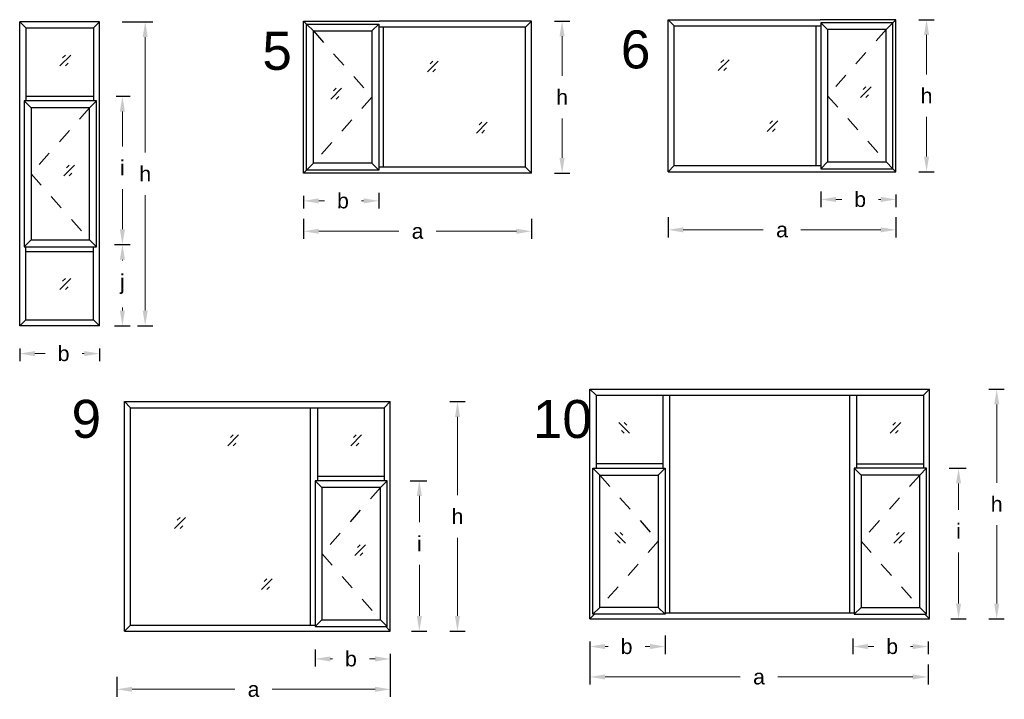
# Model space of a CAD drawing. Header units: millimetres. Extents: x -12.9 to 0.2, y -9.1 to 4.5.
# Tile 5 of 5: x -6.9 to -0.4, y 0 to 4.5. Entities that reach past the tile are written whole.
import ezdxf

# ---------------------------------------------------------------- set-up
doc = ezdxf.new("R2010")
doc.units = ezdxf.units.MM
doc.linetypes.add('DASHED', pattern=[19.05, 12.7, -6.35])
for name, color, linetype in [('auxiliar', 1, 'DASHED'), ('proyectable', 7, 'Continuous'), ('vidrio', 160, 'Continuous')]:
    doc.layers.add(name, color=color, linetype=linetype)
doc.styles.get("Standard").update_dxf_attribs({"font": 'arial.ttf'})
doc.dimstyles.get("Standard").update_dxf_attribs({"dimtxt": 0.18, "dimasz": 0.18, "dimexe": 0.2, "dimexo": 0.0625, "dimgap": 0.09, "dimtad": 0, "dimtih": 1, "dimtoh": 1, "dimdec": 4, "dimzin": 0, "dimdsep": 46, "dimtxsty": 'Standard', "dimcen": 0.09, "dimadec": 0, "dimazin": 0, "dimtfac": 1, "dimtdec": 4, "dimtofl": 0, "dimtmove": 0, "dimatfit": 3, "dimfxl": 1.5, "dimfxlon": 1, "dimtolj": 1, "dimtzin": 0, "dimarcsym": 0})

# ---------------------------------------------------------------- blocks, each defined once
blk = doc.blocks.new('*D7')
at = {"layer": 'Defpoints', "color": 0, "transparency": 16777216}
for p in [(-4.5223, 3.5146), (-5.0173, 3.4946), (-4.5223, 3.3121)]:
    blk.add_point(p, dxfattribs=at)
at = {"layer": 'proyectable', "color": 0, "lineweight": -2, "transparency": 16777216}
for p, q in [((-5.0173, 3.3446), (-5.0173, 3.2621)), ((-4.5223, 3.3646), (-4.5223, 3.2621))]:
    blk.add_line(p, q, dxfattribs=at)
at = {"layer": 'proyectable', "color": 0, "lineweight": 5, "transparency": 16777216}
for p, q in [((-4.9173, 3.3121), (-4.8797, 3.3121)), ((-4.6223, 3.3121), (-4.6369, 3.3121))]:
    blk.add_line(p, q, dxfattribs=at)
at = {"layer": 'proyectable', "color": 0, "transparency": 16777216}
for points in [[(-4.9173, 3.3287), (-4.9173, 3.2954), (-5.0173, 3.3121)], [(-4.6223, 3.3287), (-4.6223, 3.2954), (-4.5223, 3.3121)]]:
    blk.add_solid(points, dxfattribs=at)
at = {"layer": 'proyectable', "color": 0, "transparency": 16777216, "insert": (-4.7583, 3.3121), "char_height": 0.1, "attachment_point": 5}
blk.add_mtext('\\A1;b', dxfattribs=at)
blk = doc.blocks.new('*D8')
at = {"layer": 'Defpoints', "color": 0, "transparency": 16777216}
for p in [(-5.0173, 3.3446), (-3.5173, 3.3446), (-3.5173, 3.1121)]:
    blk.add_point(p, dxfattribs=at)
at = {"layer": 'proyectable', "color": 0, "lineweight": -2, "transparency": 16777216}
for p, q in [((-5.0173, 3.1946), (-5.0173, 3.0621)), ((-3.5173, 3.1946), (-3.5173, 3.0621))]:
    blk.add_line(p, q, dxfattribs=at)
at = {"layer": 'proyectable', "color": 0, "lineweight": 5, "transparency": 16777216}
for p, q in [((-4.9173, 3.1121), (-4.3907, 3.1121)), ((-3.6173, 3.1121), (-4.144, 3.1121))]:
    blk.add_line(p, q, dxfattribs=at)
at = {"layer": 'proyectable', "color": 0, "transparency": 16777216}
for points in [[(-4.9173, 3.1287), (-4.9173, 3.0954), (-5.0173, 3.1121)], [(-3.6173, 3.1287), (-3.6173, 3.0954), (-3.5173, 3.1121)]]:
    blk.add_solid(points, dxfattribs=at)
at = {"layer": 'proyectable', "color": 0, "transparency": 16777216, "insert": (-4.2673, 3.1121), "char_height": 0.1, "attachment_point": 5}
blk.add_mtext('\\A1;a', dxfattribs=at)
blk = doc.blocks.new('*D9')
at = {"layer": 'Defpoints', "color": 0, "transparency": 16777216}
for p in [(-3.5173, 4.4946), (-3.3163, 4.4946), (-3.5173, 3.4946)]:
    blk.add_point(p, dxfattribs=at)
at = {"layer": 'proyectable', "color": 0, "lineweight": -2, "transparency": 16777216}
for p, q in [((-3.3673, 4.4946), (-3.2663, 4.4946)), ((-3.3673, 3.4946), (-3.2663, 3.4946))]:
    blk.add_line(p, q, dxfattribs=at)
at = {"layer": 'proyectable', "color": 0, "lineweight": 5, "transparency": 16777216}
for p, q in [((-3.3163, 4.3946), (-3.3163, 4.1346)), ((-3.3163, 3.5946), (-3.3163, 3.8546))]:
    blk.add_line(p, q, dxfattribs=at)
at = {"layer": 'proyectable', "color": 0, "transparency": 16777216}
for points in [[(-3.333, 4.3946), (-3.2997, 4.3946), (-3.3163, 4.4946)], [(-3.333, 3.5946), (-3.2997, 3.5946), (-3.3163, 3.4946)]]:
    blk.add_solid(points, dxfattribs=at)
at = {"layer": 'proyectable', "color": 0, "transparency": 16777216, "insert": (-3.3163, 3.9946), "char_height": 0.1, "attachment_point": 5}
blk.add_mtext('\\A1;h', dxfattribs=at)
blk = doc.blocks.new('*D11')
at = {"layer": 'Defpoints', "color": 0, "transparency": 16777216}
for p in [(-1.1188, 4.5039), (-0.9178, 4.5039), (-1.1188, 3.5039)]:
    blk.add_point(p, dxfattribs=at)
at = {"layer": 'proyectable', "color": 0, "lineweight": -2, "transparency": 16777216}
for p, q in [((-0.9688, 4.5039), (-0.8678, 4.5039)), ((-0.9688, 3.5039), (-0.8678, 3.5039))]:
    blk.add_line(p, q, dxfattribs=at)
at = {"layer": 'proyectable', "color": 0, "lineweight": 5, "transparency": 16777216}
for p, q in [((-0.9178, 4.4039), (-0.9178, 4.1439)), ((-0.9178, 3.6039), (-0.9178, 3.8639))]:
    blk.add_line(p, q, dxfattribs=at)
at = {"layer": 'proyectable', "color": 0, "transparency": 16777216}
for points in [[(-0.9344, 4.4039), (-0.9011, 4.4039), (-0.9178, 4.5039)], [(-0.9344, 3.6039), (-0.9011, 3.6039), (-0.9178, 3.5039)]]:
    blk.add_solid(points, dxfattribs=at)
at = {"layer": 'proyectable', "color": 0, "transparency": 16777216, "insert": (-0.9178, 4.0039), "char_height": 0.1, "attachment_point": 5}
blk.add_mtext('\\A1;h', dxfattribs=at)
blk = doc.blocks.new('*D12')
at = {"layer": 'Defpoints', "color": 0, "transparency": 16777216}
for p in [(-2.6188, 3.3539), (-1.1188, 3.3539), (-1.1188, 3.1214)]:
    blk.add_point(p, dxfattribs=at)
at = {"layer": 'proyectable', "color": 0, "lineweight": -2, "transparency": 16777216}
for p, q in [((-2.6188, 3.2039), (-2.6188, 3.0714)), ((-1.1188, 3.2039), (-1.1188, 3.0714))]:
    blk.add_line(p, q, dxfattribs=at)
at = {"layer": 'proyectable', "color": 0, "lineweight": 5, "transparency": 16777216}
for p, q in [((-2.5188, 3.1214), (-1.9921, 3.1214)), ((-1.2188, 3.1214), (-1.7454, 3.1214))]:
    blk.add_line(p, q, dxfattribs=at)
at = {"layer": 'proyectable', "color": 0, "transparency": 16777216}
for points in [[(-2.5188, 3.138), (-2.5188, 3.1047), (-2.6188, 3.1214)], [(-1.2188, 3.138), (-1.2188, 3.1047), (-1.1188, 3.1214)]]:
    blk.add_solid(points, dxfattribs=at)
at = {"layer": 'proyectable', "color": 0, "transparency": 16777216, "insert": (-1.8688, 3.1214), "char_height": 0.1, "attachment_point": 5}
blk.add_mtext('\\A1;a', dxfattribs=at)
blk = doc.blocks.new('*D10')
at = {"layer": 'Defpoints', "color": 0, "transparency": 16777216}
for p in [(-1.6138, 3.5239), (-1.1188, 3.5039), (-1.1188, 3.3214)]:
    blk.add_point(p, dxfattribs=at)
at = {"layer": 'proyectable', "color": 0, "lineweight": -2, "transparency": 16777216}
for p, q in [((-1.6138, 3.3739), (-1.6138, 3.2714)), ((-1.1188, 3.3539), (-1.1188, 3.2714))]:
    blk.add_line(p, q, dxfattribs=at)
at = {"layer": 'proyectable', "color": 0, "lineweight": 5, "transparency": 16777216}
for p, q in [((-1.5138, 3.3214), (-1.4762, 3.3214)), ((-1.2188, 3.3214), (-1.2333, 3.3214))]:
    blk.add_line(p, q, dxfattribs=at)
at = {"layer": 'proyectable', "color": 0, "transparency": 16777216}
for points in [[(-1.5138, 3.338), (-1.5138, 3.3047), (-1.6138, 3.3214)], [(-1.2188, 3.338), (-1.2188, 3.3047), (-1.1188, 3.3214)]]:
    blk.add_solid(points, dxfattribs=at)
at = {"layer": 'proyectable', "color": 0, "transparency": 16777216, "insert": (-1.3547, 3.3214), "char_height": 0.1, "attachment_point": 5}
blk.add_mtext('\\A1;b', dxfattribs=at)
blk = doc.blocks.new('*D27')
at = {"layer": 'Defpoints', "color": 0, "transparency": 16777216}
for p in [(-4.4467, 0.4813), (-6.2467, 0.3313), (-6.2467, 0.0987)]:
    blk.add_point(p, dxfattribs=at)
at = {"layer": 'proyectable', "color": 0, "lineweight": -2, "transparency": 16777216}
for p, q in [((-4.4467, 0.3313), (-4.4467, 0.0487)), ((-6.2467, 0.1813), (-6.2467, 0.0487))]:
    blk.add_line(p, q, dxfattribs=at)
at = {"layer": 'proyectable', "color": 0, "lineweight": 5, "transparency": 16777216}
for p, q in [((-6.1467, 0.0987), (-5.4701, 0.0987)), ((-4.5467, 0.0987), (-5.2234, 0.0987))]:
    blk.add_line(p, q, dxfattribs=at)
at = {"layer": 'proyectable', "color": 0, "transparency": 16777216}
for points in [[(-6.1467, 0.1154), (-6.1467, 0.0821), (-6.2467, 0.0987)], [(-4.5467, 0.1154), (-4.5467, 0.0821), (-4.4467, 0.0987)]]:
    blk.add_solid(points, dxfattribs=at)
at = {"layer": 'proyectable', "color": 0, "transparency": 16777216, "insert": (-5.3467, 0.0987), "char_height": 0.1, "attachment_point": 5}
blk.add_mtext('\\A1;a', dxfattribs=at)
blk = doc.blocks.new('*D26')
at = {"layer": 'Defpoints', "color": 0, "transparency": 16777216}
for p in [(-4.9417, 0.5113), (-4.4467, 0.4813), (-4.9417, 0.2987)]:
    blk.add_point(p, dxfattribs=at)
at = {"layer": 'proyectable', "color": 0, "lineweight": -2, "transparency": 16777216}
for p, q in [((-4.9417, 0.3613), (-4.9417, 0.2487)), ((-4.4467, 0.3313), (-4.4467, 0.2487))]:
    blk.add_line(p, q, dxfattribs=at)
at = {"layer": 'proyectable', "color": 0, "lineweight": 5, "transparency": 16777216}
for p, q in [((-4.8417, 0.2987), (-4.8272, 0.2987)), ((-4.5467, 0.2987), (-4.5844, 0.2987))]:
    blk.add_line(p, q, dxfattribs=at)
at = {"layer": 'proyectable', "color": 0, "transparency": 16777216}
for points in [[(-4.8417, 0.3154), (-4.8417, 0.2821), (-4.9417, 0.2987)], [(-4.5467, 0.3154), (-4.5467, 0.2821), (-4.4467, 0.2987)]]:
    blk.add_solid(points, dxfattribs=at)
at = {"layer": 'proyectable', "color": 0, "transparency": 16777216, "insert": (-4.7058, 0.2987), "char_height": 0.1, "attachment_point": 5}
blk.add_mtext('\\A1;b', dxfattribs=at)
blk = doc.blocks.new('*D28')
at = {"layer": 'Defpoints', "color": 0, "transparency": 16777216}
for p in [(-4.4667, 1.4713), (-4.2557, 1.4713), (-4.4567, 0.4813)]:
    blk.add_point(p, dxfattribs=at)
at = {"layer": 'proyectable', "color": 0, "lineweight": -2, "transparency": 16777216}
for p, q in [((-4.3167, 1.4713), (-4.2057, 1.4713)), ((-4.3067, 0.4813), (-4.2057, 0.4813))]:
    blk.add_line(p, q, dxfattribs=at)
at = {"layer": 'proyectable', "color": 0, "lineweight": 5, "transparency": 16777216}
for p, q in [((-4.2557, 1.3713), (-4.2557, 1.1975)), ((-4.2557, 0.5813), (-4.2557, 0.9175))]:
    blk.add_line(p, q, dxfattribs=at)
at = {"layer": 'proyectable', "color": 0, "transparency": 16777216}
for points in [[(-4.2724, 1.3713), (-4.2391, 1.3713), (-4.2557, 1.4713)], [(-4.2724, 0.5813), (-4.2391, 0.5813), (-4.2557, 0.4813)]]:
    blk.add_solid(points, dxfattribs=at)
at = {"layer": 'proyectable', "color": 0, "transparency": 16777216, "insert": (-4.2557, 1.0575), "char_height": 0.1, "attachment_point": 5}
blk.add_mtext('\\A1;i', dxfattribs=at)
blk = doc.blocks.new('*D29')
at = {"layer": 'Defpoints', "color": 0, "transparency": 16777216}
for p in [(-4.2057, 1.9913), (-4.0047, 1.9913), (-4.2057, 0.4813)]:
    blk.add_point(p, dxfattribs=at)
at = {"layer": 'proyectable', "color": 0, "lineweight": -2, "transparency": 16777216}
for p, q in [((-4.0557, 1.9913), (-3.9547, 1.9913)), ((-4.0557, 0.4813), (-3.9547, 0.4813))]:
    blk.add_line(p, q, dxfattribs=at)
at = {"layer": 'proyectable', "color": 0, "lineweight": 5, "transparency": 16777216}
for p, q in [((-4.0047, 1.8913), (-4.0047, 1.3763)), ((-4.0047, 0.5813), (-4.0047, 1.0963))]:
    blk.add_line(p, q, dxfattribs=at)
at = {"layer": 'proyectable', "color": 0, "transparency": 16777216}
for points in [[(-4.0214, 1.8913), (-3.9881, 1.8913), (-4.0047, 1.9913)], [(-4.0214, 0.5813), (-3.9881, 0.5813), (-4.0047, 0.4813)]]:
    blk.add_solid(points, dxfattribs=at)
at = {"layer": 'proyectable', "color": 0, "transparency": 16777216, "insert": (-4.0047, 1.2363), "char_height": 0.1, "attachment_point": 5}
blk.add_mtext('\\A1;h', dxfattribs=at)
blk = doc.blocks.new('*D68')
at = {"layer": 'Defpoints', "color": 0, "transparency": 16777216}
for p in [(-0.918, 1.5528), (-0.707, 1.5528), (-0.908, 0.5628)]:
    blk.add_point(p, dxfattribs=at)
at = {"layer": 'proyectable', "color": 0, "lineweight": -2, "transparency": 16777216}
for p, q in [((-0.768, 1.5528), (-0.657, 1.5528)), ((-0.758, 0.5628), (-0.657, 0.5628))]:
    blk.add_line(p, q, dxfattribs=at)
at = {"layer": 'proyectable', "color": 0, "lineweight": 5, "transparency": 16777216}
for p, q in [((-0.707, 1.4528), (-0.707, 1.279)), ((-0.707, 0.6628), (-0.707, 0.999))]:
    blk.add_line(p, q, dxfattribs=at)
at = {"layer": 'proyectable', "color": 0, "transparency": 16777216}
for points in [[(-0.7236, 1.4528), (-0.6903, 1.4528), (-0.707, 1.5528)], [(-0.7236, 0.6628), (-0.6903, 0.6628), (-0.707, 0.5628)]]:
    blk.add_solid(points, dxfattribs=at)
at = {"layer": 'proyectable', "color": 0, "transparency": 16777216, "insert": (-0.707, 1.139), "char_height": 0.1, "attachment_point": 5}
blk.add_mtext('\\A1;i', dxfattribs=at)
blk = doc.blocks.new('*D69')
at = {"layer": 'Defpoints', "color": 0, "transparency": 16777216}
for p in [(-0.657, 2.0728), (-0.456, 2.0728), (-0.657, 0.5628)]:
    blk.add_point(p, dxfattribs=at)
at = {"layer": 'proyectable', "color": 0, "lineweight": -2, "transparency": 16777216}
for p, q in [((-0.507, 2.0728), (-0.406, 2.0728)), ((-0.507, 0.5628), (-0.406, 0.5628))]:
    blk.add_line(p, q, dxfattribs=at)
at = {"layer": 'proyectable', "color": 0, "lineweight": 5, "transparency": 16777216}
for p, q in [((-0.456, 1.9728), (-0.456, 1.4578)), ((-0.456, 0.6628), (-0.456, 1.1778))]:
    blk.add_line(p, q, dxfattribs=at)
at = {"layer": 'proyectable', "color": 0, "transparency": 16777216}
for points in [[(-0.4726, 1.9728), (-0.4393, 1.9728), (-0.456, 2.0728)], [(-0.4726, 0.6628), (-0.4393, 0.6628), (-0.456, 0.5628)]]:
    blk.add_solid(points, dxfattribs=at)
at = {"layer": 'proyectable', "color": 0, "transparency": 16777216, "insert": (-0.456, 1.3178), "char_height": 0.1, "attachment_point": 5}
blk.add_mtext('\\A1;h', dxfattribs=at)
blk = doc.blocks.new('*D70')
at = {"layer": 'Defpoints', "color": 0, "transparency": 16777216}
for p in [(-2.638, 0.6028), (-3.133, 0.5628), (-2.638, 0.3802)]:
    blk.add_point(p, dxfattribs=at)
at = {"layer": 'proyectable', "color": 0, "lineweight": -2, "transparency": 16777216}
for p, q in [((-3.133, 0.4128), (-3.133, 0.3302)), ((-2.638, 0.4528), (-2.638, 0.3302))]:
    blk.add_line(p, q, dxfattribs=at)
at = {"layer": 'proyectable', "color": 0, "lineweight": 5, "transparency": 16777216}
for p, q in [((-3.033, 0.3802), (-3.0133, 0.3802)), ((-2.738, 0.3802), (-2.7704, 0.3802))]:
    blk.add_line(p, q, dxfattribs=at)
at = {"layer": 'proyectable', "color": 0, "transparency": 16777216}
for points in [[(-3.033, 0.3969), (-3.033, 0.3636), (-3.133, 0.3802)], [(-2.738, 0.3969), (-2.738, 0.3636), (-2.638, 0.3802)]]:
    blk.add_solid(points, dxfattribs=at)
at = {"layer": 'proyectable', "color": 0, "transparency": 16777216, "insert": (-2.8918, 0.3802), "char_height": 0.1, "attachment_point": 5}
blk.add_mtext('\\A1;b', dxfattribs=at)
blk = doc.blocks.new('*D71')
at = {"layer": 'Defpoints', "color": 0, "transparency": 16777216}
for p in [(-3.133, 0.5628), (-0.908, 0.4128), (-0.908, 0.1802)]:
    blk.add_point(p, dxfattribs=at)
at = {"layer": 'proyectable', "color": 0, "lineweight": -2, "transparency": 16777216}
for p, q in [((-3.133, 0.4128), (-3.133, 0.1302)), ((-0.908, 0.2628), (-0.908, 0.1302))]:
    blk.add_line(p, q, dxfattribs=at)
at = {"layer": 'proyectable', "color": 0, "lineweight": 5, "transparency": 16777216}
for p, q in [((-3.033, 0.1802), (-2.1438, 0.1802)), ((-1.008, 0.1802), (-1.8971, 0.1802))]:
    blk.add_line(p, q, dxfattribs=at)
at = {"layer": 'proyectable', "color": 0, "transparency": 16777216}
for points in [[(-3.033, 0.1969), (-3.033, 0.1636), (-3.133, 0.1802)], [(-1.008, 0.1969), (-1.008, 0.1636), (-0.908, 0.1802)]]:
    blk.add_solid(points, dxfattribs=at)
at = {"layer": 'proyectable', "color": 0, "transparency": 16777216, "insert": (-2.0205, 0.1802), "char_height": 0.1, "attachment_point": 5}
blk.add_mtext('\\A1;a', dxfattribs=at)
blk = doc.blocks.new('*D72')
at = {"layer": 'Defpoints', "color": 0, "transparency": 16777216}
for p in [(-1.403, 0.5828), (-0.908, 0.5628), (-0.908, 0.3802)]:
    blk.add_point(p, dxfattribs=at)
at = {"layer": 'proyectable', "color": 0, "lineweight": -2, "transparency": 16777216}
for p, q in [((-1.403, 0.4328), (-1.403, 0.3302)), ((-0.908, 0.4128), (-0.908, 0.3302))]:
    blk.add_line(p, q, dxfattribs=at)
at = {"layer": 'proyectable', "color": 0, "lineweight": 5, "transparency": 16777216}
for p, q in [((-1.303, 0.3802), (-1.2653, 0.3802)), ((-1.008, 0.3802), (-1.0225, 0.3802))]:
    blk.add_line(p, q, dxfattribs=at)
at = {"layer": 'proyectable', "color": 0, "transparency": 16777216}
for points in [[(-1.303, 0.3969), (-1.303, 0.3636), (-1.403, 0.3802)], [(-1.008, 0.3969), (-1.008, 0.3636), (-0.908, 0.3802)]]:
    blk.add_solid(points, dxfattribs=at)
at = {"layer": 'proyectable', "color": 0, "transparency": 16777216, "insert": (-1.1439, 0.3802), "char_height": 0.1, "attachment_point": 5}
blk.add_mtext('\\A1;b', dxfattribs=at)
blk = doc.blocks.new('*D89')
at = {"layer": 'Defpoints', "color": 0, "transparency": 16777216}
for p in [(-6.4009, 3.0249), (-6.2099, 3.0249), (-6.4109, 2.4899)]:
    blk.add_point(p, dxfattribs=at)
at = {"layer": 'proyectable', "color": 0, "lineweight": -2, "transparency": 16777216}
for p, q in [((-6.2509, 3.0249), (-6.1599, 3.0249)), ((-6.2609, 2.4899), (-6.1599, 2.4899))]:
    blk.add_line(p, q, dxfattribs=at)
at = {"layer": 'proyectable', "color": 0, "lineweight": 5, "transparency": 16777216}
for p, q in [((-6.2099, 2.9249), (-6.2099, 2.9194)), ((-6.2099, 2.5899), (-6.2099, 2.61))]:
    blk.add_line(p, q, dxfattribs=at)
at = {"layer": 'proyectable', "color": 0, "transparency": 16777216}
for points in [[(-6.2265, 2.9249), (-6.1932, 2.9249), (-6.2099, 3.0249)], [(-6.2265, 2.5899), (-6.1932, 2.5899), (-6.2099, 2.4899)]]:
    blk.add_solid(points, dxfattribs=at)
at = {"layer": 'proyectable', "color": 0, "transparency": 16777216, "insert": (-6.2099, 2.7647), "char_height": 0.1, "attachment_point": 5}
blk.add_mtext('\\A1;j', dxfattribs=at)
blk = doc.blocks.new('*D90')
at = {"layer": 'Defpoints', "color": 0, "transparency": 16777216}
for p in [(-6.3609, 4.4899), (-6.0599, 4.4899), (-6.2609, 2.4899)]:
    blk.add_point(p, dxfattribs=at)
at = {"layer": 'proyectable', "color": 0, "lineweight": -2, "transparency": 16777216}
for p, q in [((-6.2109, 4.4899), (-6.0099, 4.4899)), ((-6.1109, 2.4899), (-6.0099, 2.4899))]:
    blk.add_line(p, q, dxfattribs=at)
at = {"layer": 'proyectable', "color": 0, "lineweight": 5, "transparency": 16777216}
for p, q in [((-6.0599, 4.3899), (-6.0599, 3.6299)), ((-6.0599, 2.5899), (-6.0599, 3.3499))]:
    blk.add_line(p, q, dxfattribs=at)
at = {"layer": 'proyectable', "color": 0, "transparency": 16777216}
for points in [[(-6.0765, 4.3899), (-6.0432, 4.3899), (-6.0599, 4.4899)], [(-6.0765, 2.5899), (-6.0432, 2.5899), (-6.0599, 2.4899)]]:
    blk.add_solid(points, dxfattribs=at)
at = {"layer": 'proyectable', "color": 0, "transparency": 16777216, "insert": (-6.0599, 3.4899), "char_height": 0.1, "attachment_point": 5}
blk.add_mtext('\\A1;h', dxfattribs=at)
blk = doc.blocks.new('*D91')
at = {"layer": 'Defpoints', "color": 0, "transparency": 16777216}
for p in [(-6.4009, 3.9999), (-6.2099, 3.9999), (-6.4109, 3.0249)]:
    blk.add_point(p, dxfattribs=at)
at = {"layer": 'proyectable', "color": 0, "lineweight": -2, "transparency": 16777216}
for p, q in [((-6.2509, 3.9999), (-6.1599, 3.9999)), ((-6.2609, 3.0249), (-6.1599, 3.0249))]:
    blk.add_line(p, q, dxfattribs=at)
at = {"layer": 'proyectable', "color": 0, "lineweight": 5, "transparency": 16777216}
for p, q in [((-6.2099, 3.8999), (-6.2099, 3.6691)), ((-6.2099, 3.1249), (-6.2099, 3.3891))]:
    blk.add_line(p, q, dxfattribs=at)
at = {"layer": 'proyectable', "color": 0, "transparency": 16777216}
for points in [[(-6.2265, 3.8999), (-6.1932, 3.8999), (-6.2099, 3.9999)], [(-6.2265, 3.1249), (-6.1932, 3.1249), (-6.2099, 3.0249)]]:
    blk.add_solid(points, dxfattribs=at)
at = {"layer": 'proyectable', "color": 0, "transparency": 16777216, "insert": (-6.2099, 3.5291), "char_height": 0.1, "attachment_point": 5}
blk.add_mtext('\\A1;i', dxfattribs=at)
blk = doc.blocks.new('*D92')
at = {"layer": 'Defpoints', "color": 0, "transparency": 16777216}
for p in [(-6.8859, 2.4899), (-6.3609, 2.4899), (-6.3609, 2.3073)]:
    blk.add_point(p, dxfattribs=at)
at = {"layer": 'proyectable', "color": 0, "lineweight": -2, "transparency": 16777216}
for p, q in [((-6.8859, 2.3399), (-6.8859, 2.2573)), ((-6.3609, 2.3399), (-6.3609, 2.2573))]:
    blk.add_line(p, q, dxfattribs=at)
at = {"layer": 'proyectable', "color": 0, "lineweight": 5, "transparency": 16777216}
for p, q in [((-6.7859, 2.3073), (-6.7182, 2.3073)), ((-6.4609, 2.3073), (-6.4754, 2.3073))]:
    blk.add_line(p, q, dxfattribs=at)
at = {"layer": 'proyectable', "color": 0, "transparency": 16777216}
for points in [[(-6.7859, 2.324), (-6.7859, 2.2907), (-6.8859, 2.3073)], [(-6.4609, 2.324), (-6.4609, 2.2907), (-6.3609, 2.3073)]]:
    blk.add_solid(points, dxfattribs=at)
at = {"layer": 'proyectable', "color": 0, "transparency": 16777216, "insert": (-6.5968, 2.3073), "char_height": 0.1, "attachment_point": 5}
blk.add_mtext('\\A1;b', dxfattribs=at)

msp = doc.modelspace()

# ---------------------------------------------------------------- linework, layer by layer
at = {"layer": 'auxiliar', "ltscale": 0.003}
for p, q in [((-4.9523, 4.4296), (-4.5673, 3.9946)), ((-1.1838, 4.4389), (-1.5688, 4.0039)), ((-4.5673, 3.9946), (-4.9523, 3.5596)), ((-1.5688, 4.0039), (-1.1838, 3.5689)), ((-6.4259, 3.9249), (-6.8109, 3.4899)), ((-6.8109, 3.4899), (-6.4259, 3.0549)), ((-3.068, 1.5078), (-2.683, 1.0728)), ((-0.963, 1.5078), (-1.348, 1.0728)), ((-4.5117, 1.4263), (-4.8967, 0.9913)), ((-2.683, 1.0728), (-3.068, 0.6378)), ((-1.348, 1.0728), (-0.963, 0.6378)), ((-4.8967, 0.9913), (-4.5117, 0.5563))]:
    msp.add_line(p, q, dxfattribs=at)
at = {"layer": 'proyectable'}
for p, q in [((-6.8859, 2.4899), (-6.8859, 4.4899)), ((-6.3609, 4.4899), (-6.8859, 4.4899)), ((-6.8859, 4.4899), (-6.8459, 4.4499)), ((-6.3609, 4.4899), (-6.4009, 4.4499)), ((-6.3609, 2.4899), (-6.3609, 4.4899)), ((-5.0173, 3.4946), (-5.0173, 4.4946)), ((-5.0173, 4.4946), (-4.5173, 4.4946)), ((-4.9973, 4.4746), (-5.0173, 4.4946)), ((-4.9523, 4.4296), (-4.9973, 4.4746)), ((-4.5673, 4.4296), (-4.5223, 4.4746)), ((-3.5173, 4.4946), (-4.5173, 4.4946)), ((-3.5573, 4.4546), (-3.5173, 4.4946)), ((-3.5173, 3.4946), (-3.5173, 4.4946)), ((-2.6188, 3.5039), (-2.6188, 4.5039)), ((-2.6188, 4.5039), (-1.6188, 4.5039)), ((-2.5788, 4.4639), (-2.6188, 4.5039)), ((-1.1188, 4.5039), (-1.6188, 4.5039)), ((-1.5688, 4.4389), (-1.6138, 4.4839)), ((-1.1838, 4.4389), (-1.1388, 4.4839)), ((-1.1388, 4.4839), (-1.1188, 4.5039)), ((-1.1188, 3.5039), (-1.1188, 4.5039)), ((-6.8459, 4.4499), (-6.8459, 3.9699)), ((-6.8459, 4.4499), (-6.4009, 4.4499)), ((-6.4009, 4.4499), (-6.4009, 3.9699)), ((-3.5573, 4.4546), (-4.5223, 4.4546)), ((-4.4923, 3.5346), (-4.4923, 4.4546)), ((-3.5573, 3.5346), (-3.5573, 4.4546)), ((-2.5788, 4.4639), (-1.6138, 4.4639)), ((-2.5788, 3.5439), (-2.5788, 4.4639)), ((-1.6438, 3.5439), (-1.6438, 4.4639)), ((-6.8109, 3.9249), (-6.8559, 3.9699)), ((-6.8459, 3.9999), (-6.4009, 3.9999)), ((-6.4259, 3.9249), (-6.3809, 3.9699)), ((-1.6138, 3.5239), (-1.5688, 3.5689)), ((-1.1388, 3.5239), (-1.1838, 3.5689)), ((-4.9973, 3.5146), (-5.0173, 3.4946)), ((-4.9973, 3.5146), (-4.9523, 3.5596)), ((-4.5223, 3.5146), (-4.5673, 3.5596)), ((-3.5573, 3.5346), (-4.5223, 3.5346)), ((-3.5573, 3.5346), (-3.5173, 3.4946)), ((-2.5788, 3.5439), (-2.6188, 3.5039)), ((-2.6188, 3.5039), (-1.6188, 3.5039)), ((-2.5788, 3.5439), (-1.6138, 3.5439)), ((-1.6188, 3.5039), (-1.1188, 3.5039)), ((-1.1388, 3.5239), (-1.1188, 3.5039)), ((-4.5173, 3.4946), (-5.0173, 3.4946)), ((-3.5173, 3.4946), (-4.5173, 3.4946)), ((-6.8559, 3.0099), (-6.8109, 3.0549)), ((-6.3809, 3.0099), (-6.4259, 3.0549)), ((-6.8459, 2.5299), (-6.8459, 3.0099)), ((-6.4009, 2.5299), (-6.4009, 3.0099)), ((-6.8459, 2.9799), (-6.4009, 2.9799)), ((-6.8859, 2.4899), (-6.8459, 2.5299)), ((-6.8459, 2.5299), (-6.4009, 2.5299)), ((-6.3609, 2.4899), (-6.4009, 2.5299)), ((-6.3609, 2.4899), (-6.8859, 2.4899)), ((-3.133, 2.0728), (-0.898, 2.0728)), ((-3.133, 0.5628), (-3.133, 2.0728)), ((-3.133, 2.0728), (-3.093, 2.0328)), ((-3.093, 2.0328), (-0.938, 2.0328)), ((-3.093, 2.0328), (-1.423, 2.0328)), ((-3.093, 2.0328), (-3.093, 1.5528)), ((-2.653, 2.0328), (-2.653, 1.5528)), ((-2.608, 0.6028), (-2.608, 2.0328)), ((-1.423, 0.6028), (-1.423, 2.0328)), ((-1.378, 2.0328), (-1.378, 1.5528)), ((-0.898, 2.0728), (-0.938, 2.0328)), ((-0.938, 2.0328), (-0.938, 1.5528)), ((-0.898, 0.5628), (-0.898, 2.0728)), ((-6.1967, 0.4813), (-6.1967, 1.9913)), ((-6.1967, 1.9913), (-4.4467, 1.9913)), ((-6.1567, 1.9513), (-6.1967, 1.9913)), ((-6.1567, 0.5213), (-6.1567, 1.9513)), ((-6.1567, 1.9513), (-4.4867, 1.9513)), ((-4.9717, 0.5213), (-4.9717, 1.9513)), ((-4.9267, 1.9513), (-4.9267, 1.4713)), ((-4.4467, 1.9913), (-4.4867, 1.9513)), ((-4.4867, 1.9513), (-4.4867, 1.4713)), ((-4.4467, 0.4813), (-4.4467, 1.9913)), ((-2.653, 1.5828), (-3.093, 1.5828)), ((-1.378, 1.5828), (-0.938, 1.5828)), ((-4.9267, 1.5013), (-4.4867, 1.5013)), ((-3.068, 1.5078), (-3.113, 1.5528)), ((-2.683, 1.5078), (-2.638, 1.5528)), ((-1.348, 1.5078), (-1.393, 1.5528)), ((-0.963, 1.5078), (-0.918, 1.5528)), ((-4.8967, 1.4263), (-4.9417, 1.4713)), ((-4.5117, 1.4263), (-4.4667, 1.4713)), ((-3.133, 0.5628), (-3.103, 0.5928)), ((-3.113, 0.5928), (-3.068, 0.6378)), ((-2.638, 0.5928), (-2.683, 0.6378)), ((-2.638, 0.6028), (-1.393, 0.6028)), ((-1.393, 0.5928), (-1.348, 0.6378)), ((-0.918, 0.5928), (-0.963, 0.6378)), ((-0.898, 0.5628), (-0.928, 0.5928)), ((-6.1567, 0.5213), (-6.1967, 0.4813)), ((-6.1567, 0.5213), (-4.9417, 0.5213)), ((-4.9417, 0.5113), (-4.8967, 0.5563)), ((-4.4667, 0.5113), (-4.5117, 0.5563)), ((-3.133, 0.5628), (-0.898, 0.5628)), ((-6.1967, 0.4813), (-4.4467, 0.4813)), ((-4.4467, 0.4813), (-4.4767, 0.5113))]:
    msp.add_line(p, q, dxfattribs=at)
for points in [[(-4.9973, 3.5146), (-4.9973, 4.4746), (-4.5223, 4.4746), (-4.5223, 3.5146)], [(-1.1388, 3.5239), (-1.1388, 4.4839), (-1.6138, 4.4839), (-1.6138, 3.5239)], [(-4.9523, 3.5596), (-4.9523, 4.4296), (-4.5673, 4.4296), (-4.5673, 3.5596)], [(-1.1838, 3.5689), (-1.1838, 4.4389), (-1.5688, 4.4389), (-1.5688, 3.5689)], [(-6.3809, 3.0099), (-6.3809, 3.9699), (-6.8559, 3.9699), (-6.8559, 3.0099)], [(-6.4259, 3.0549), (-6.4259, 3.9249), (-6.8109, 3.9249), (-6.8109, 3.0549)], [(-3.113, 0.5928), (-3.113, 1.5528), (-2.638, 1.5528), (-2.638, 0.5928)], [(-3.068, 0.6378), (-3.068, 1.5078), (-2.683, 1.5078), (-2.683, 0.6378)], [(-0.918, 0.5928), (-0.918, 1.5528), (-1.393, 1.5528), (-1.393, 0.5928)], [(-0.963, 0.6378), (-0.963, 1.5078), (-1.348, 1.5078), (-1.348, 0.6378)], [(-4.4667, 0.5113), (-4.4667, 1.4713), (-4.9417, 1.4713), (-4.9417, 0.5113)], [(-4.5117, 0.5563), (-4.5117, 1.4263), (-4.8967, 1.4263), (-4.8967, 0.5563)]]:
    msp.add_lwpolyline(points, close=True, dxfattribs=at)
at = {"layer": 'vidrio'}
for p, q in [((-6.6209, 4.1999), (-6.5502, 4.2706)), ((-6.6032, 4.2529), (-6.5855, 4.2706)), ((-6.5855, 4.1999), (-6.5678, 4.2176)), ((-4.2017, 4.1609), (-4.131, 4.2316)), ((-4.1841, 4.2139), (-4.1664, 4.2316)), ((-2.2882, 4.1702), (-2.2175, 4.2409)), ((-2.2705, 4.2232), (-2.2528, 4.2409)), ((-4.1664, 4.1609), (-4.1487, 4.1786)), ((-2.2528, 4.1702), (-2.2352, 4.1879)), ((-4.8384, 3.9818), (-4.7677, 4.0526)), ((-4.8207, 4.0349), (-4.8031, 4.0526)), ((-1.3533, 3.9912), (-1.2826, 4.0619)), ((-1.3356, 4.0442), (-1.318, 4.0619)), ((-4.8031, 3.9818), (-4.7854, 3.9995)), ((-1.318, 3.9912), (-1.3003, 4.0088)), ((-3.8806, 3.7585), (-3.8099, 3.8292)), ((-3.8629, 3.8115), (-3.8452, 3.8292)), ((-1.967, 3.7678), (-1.8963, 3.8385)), ((-1.9494, 3.8208), (-1.9317, 3.8385)), ((-3.8452, 3.7585), (-3.8275, 3.7762)), ((-1.9317, 3.7678), (-1.914, 3.7855)), ((-6.5954, 3.4771), (-6.5247, 3.5478)), ((-6.5777, 3.5302), (-6.56, 3.5478)), ((-6.56, 3.4771), (-6.5424, 3.4948)), ((-6.6209, 2.7299), (-6.5502, 2.8006)), ((-6.6032, 2.7829), (-6.5855, 2.8006)), ((-6.5855, 2.7299), (-6.5678, 2.7476)), ((-2.873, 1.7828), (-2.9437, 1.8535)), ((-2.8907, 1.8358), (-2.9083, 1.8535)), ((-1.158, 1.7828), (-1.0873, 1.8535)), ((-1.1403, 1.8358), (-1.1226, 1.8535)), ((-5.5164, 1.7013), (-5.4457, 1.772)), ((-5.4987, 1.7543), (-5.481, 1.772)), ((-4.7067, 1.7013), (-4.636, 1.772)), ((-4.6891, 1.7543), (-4.6714, 1.772)), ((-2.9083, 1.7828), (-2.926, 1.8004)), ((-1.1226, 1.7828), (-1.1049, 1.8004)), ((-5.481, 1.7013), (-5.4634, 1.719)), ((-4.6714, 1.7013), (-4.6537, 1.719)), ((-5.8661, 1.1576), (-5.7954, 1.2283)), ((-5.8485, 1.2106), (-5.8308, 1.2283)), ((-5.8308, 1.1576), (-5.8131, 1.1752)), ((-2.8985, 1.06), (-2.9692, 1.1307)), ((-2.9161, 1.113), (-2.9338, 1.1307)), ((-1.1325, 1.06), (-1.0618, 1.1307)), ((-1.1148, 1.113), (-1.0971, 1.1307)), ((-4.6813, 0.9785), (-4.6105, 1.0492)), ((-4.6636, 1.0316), (-4.6459, 1.0492)), ((-2.9338, 1.06), (-2.9515, 1.0777)), ((-1.0971, 1.06), (-1.0795, 1.0777)), ((-4.6459, 0.9785), (-4.6282, 0.9962)), ((-5.295, 0.7552), (-5.2243, 0.8259)), ((-5.2773, 0.8082), (-5.2596, 0.8259)), ((-5.2596, 0.7552), (-5.2419, 0.7728))]:
    msp.add_line(p, q, dxfattribs=at)

# ---------------------------------------------------------------- texts
at = {"layer": 'proyectable', "char_height": 0.25, "attachment_point": 1}
for s, insert in [('5', (-5.2889, 4.4241)), ('6', (-2.9294, 4.4334)), ('9', (-6.5445, 2.0032)), ('10', (-3.5084, 2.0022))]:
    msp.add_mtext_dynamic_manual_height_columns(s, width=0.328144, gutter_width=1.25, heights=[0], dxfattribs=dict(at, insert=insert))

# ---------------------------------------------------------------- dimensions: what is measured, and where the dimension line sits
at = {"layer": 'proyectable'}
for base, p1, p2, angle, text, override, picture, middle in [((-6.0599, 4.4899), (-6.2609, 2.4899), (-6.3609, 4.4899), 90, 'h', {"dimtxt": 0.1, "dimasz": 0.1, "dimexe": 0.05, "dimexo": 0.15, "dimdec": 1, "dimdle": 0.1, "dimlwd": 5}, '*D90', (-6.0599, 3.4899)), ((-3.3163, 4.4946), (-3.5173, 3.4946), (-3.5173, 4.4946), 90, 'h', {"dimtxt": 0.1, "dimasz": 0.1, "dimexe": 0.05, "dimexo": 0.15, "dimdec": 1, "dimdle": 0.1, "dimlwd": 5}, '*D9', (-3.3163, 3.9946)), ((-0.9178, 4.5039), (-1.1188, 3.5039), (-1.1188, 4.5039), 90, 'h', {"dimtxt": 0.1, "dimasz": 0.1, "dimexe": 0.05, "dimexo": 0.15, "dimdec": 1, "dimdle": 0.1, "dimlwd": 5}, '*D11', (-0.9178, 4.0039)), ((-0.456, 2.0728), (-0.657, 0.5628), (-0.657, 2.0728), 90, 'h', {"dimtxt": 0.1, "dimasz": 0.1, "dimexe": 0.05, "dimexo": 0.15, "dimdec": 1, "dimdle": 0.1, "dimlwd": 5}, '*D69', (-0.456, 1.3178)), ((-4.0047, 1.9913), (-4.2057, 0.4813), (-4.2057, 1.9913), 90, 'h', {"dimtxt": 0.1, "dimasz": 0.1, "dimexe": 0.05, "dimexo": 0.15, "dimdec": 1, "dimdle": 0.1, "dimlwd": 5}, '*D29', (-4.0047, 1.2363)), ((-6.2467, 0.0987), (-4.4467, 0.4813), (-6.2467, 0.3313), 180, 'a', {"dimtxt": 0.1, "dimasz": 0.1, "dimexe": 0.05, "dimexo": 0.15, "dimdec": 1, "dimrnd": 0, "dimdle": 0.1, "dimlwd": 5}, '*D27', (-5.3467, 0.0987))]:
    dim = msp.add_linear_dim(base=base, p1=p1, p2=p2, angle=angle, text=text, dimstyle='Standard', override=override, dxfattribs=at)
    dim.commit()
    dim.dimension.update_dxf_attribs({"geometry": picture, "text_midpoint": middle})
for base, p1, p2, angle, text, override, picture, middle in [((-6.2099, 3.9999), (-6.4109, 3.0249), (-6.4009, 3.9999), 90, 'i', {"dimtxt": 0.1, "dimasz": 0.1, "dimexe": 0.05, "dimexo": 0.15, "dimdec": 1, "dimdle": 0.1, "dimlwd": 5}, '*D91', (-6.2099, 3.5291)), ((-6.2099, 3.0249), (-6.4109, 2.4899), (-6.4009, 3.0249), 90, 'j', {"dimtxt": 0.1, "dimasz": 0.1, "dimexe": 0.05, "dimexo": 0.15, "dimdec": 1, "dimdle": 0.1, "dimlwd": 5}, '*D89', (-6.2099, 2.7647)), ((-0.707, 1.5528), (-0.908, 0.5628), (-0.918, 1.5528), 90, 'i', {"dimtxt": 0.1, "dimasz": 0.1, "dimexe": 0.05, "dimexo": 0.15, "dimdec": 1, "dimdle": 0.1, "dimlwd": 5}, '*D68', (-0.707, 1.139)), ((-4.2557, 1.4713), (-4.4567, 0.4813), (-4.4667, 1.4713), 90, 'i', {"dimtxt": 0.1, "dimasz": 0.1, "dimexe": 0.05, "dimexo": 0.15, "dimdec": 1, "dimdle": 0.1, "dimlwd": 5}, '*D28', (-4.2557, 1.0575)), ((-4.9417, 0.2987), (-4.4467, 0.4813), (-4.9417, 0.5113), 180, 'b', {"dimtxt": 0.1, "dimasz": 0.1, "dimexe": 0.05, "dimexo": 0.15, "dimdec": 1, "dimdle": 0.1, "dimtofl": 1, "dimtmove": 1, "dimlwd": 5}, '*D26', (-4.7058, 0.2987))]:
    dim = msp.add_linear_dim(base=base, p1=p1, p2=p2, angle=angle, text=text, dimstyle='Standard', override=override, dxfattribs=at)
    dim.commit()
    dim.dimension.update_dxf_attribs({"geometry": picture, "text_midpoint": middle, "dimtype": 160})
for base, p1, p2, picture, middle in [((-4.5223, 3.3121), (-5.0173, 3.4946), (-4.5223, 3.5146), '*D7', (-4.7583, 3.3121)), ((-1.1188, 3.3214), (-1.6138, 3.5239), (-1.1188, 3.5039), '*D10', (-1.3547, 3.3214)), ((-6.3609, 2.3073), (-6.8859, 2.4899), (-6.3609, 2.4899), '*D92', (-6.5968, 2.3073)), ((-2.638, 0.3802), (-3.133, 0.5628), (-2.638, 0.6028), '*D70', (-2.8918, 0.3802)), ((-0.908, 0.3802), (-1.403, 0.5828), (-0.908, 0.5628), '*D72', (-1.1439, 0.3802))]:
    dim = msp.add_linear_dim(base=base, p1=p1, p2=p2, text='b', dimstyle='Standard', override={"dimtxt": 0.1, "dimasz": 0.1, "dimexe": 0.05, "dimexo": 0.15, "dimdec": 1, "dimdle": 0.1, "dimtofl": 1, "dimtmove": 1, "dimlwd": 5}, dxfattribs=at)
    dim.commit()
    dim.dimension.update_dxf_attribs({"geometry": picture, "text_midpoint": middle, "dimtype": 160})
for base, p1, p2, picture, middle in [((-3.5173, 3.1121), (-5.0173, 3.3446), (-3.5173, 3.3446), '*D8', (-4.2673, 3.1121)), ((-1.1188, 3.1214), (-2.6188, 3.3539), (-1.1188, 3.3539), '*D12', (-1.8688, 3.1214)), ((-0.908, 0.1802), (-3.133, 0.5628), (-0.908, 0.4128), '*D71', (-2.0205, 0.1802))]:
    dim = msp.add_linear_dim(base=base, p1=p1, p2=p2, text='a', dimstyle='Standard', override={"dimtxt": 0.1, "dimasz": 0.1, "dimexe": 0.05, "dimexo": 0.15, "dimdec": 1, "dimrnd": 0, "dimdle": 0.1, "dimlwd": 5}, dxfattribs=at)
    dim.commit()
    dim.dimension.update_dxf_attribs({"geometry": picture, "text_midpoint": middle})

doc.saveas('drawing.dxf')
